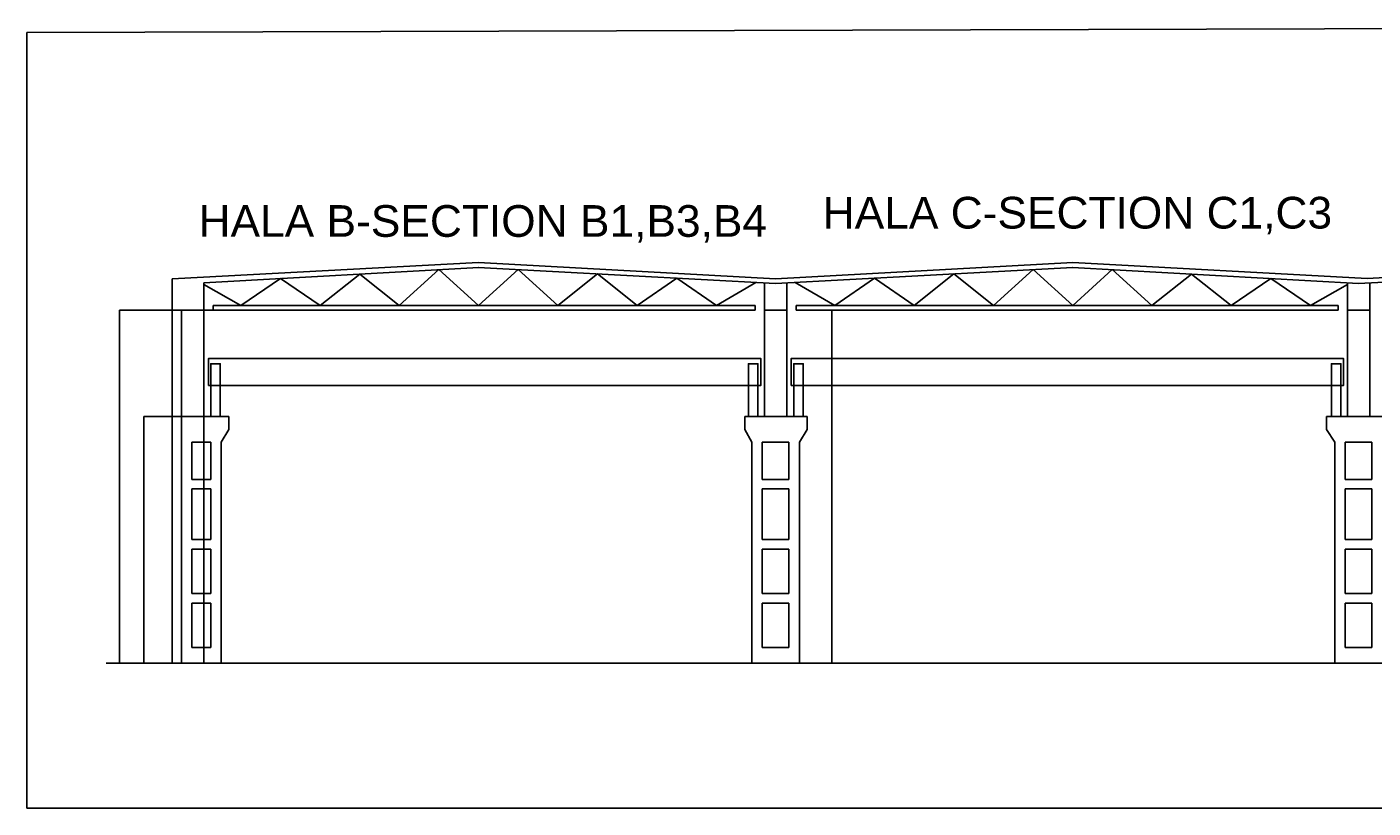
# Model space of a CAD drawing. Header units: millimetres. Extents: x -1190408159 to 361788912, y -2544212749 to 93633750.
# Tile 36 of 69: x 197334 to 239797, y -79064 to -54415. Entities that reach past the tile are written whole.
import ezdxf
from ezdxf.enums import TextEntityAlignment as Align

# ---------------------------------------------------------------- set-up
doc = ezdxf.new("R2010")
doc.units = ezdxf.units.MM
doc.header["$PDSIZE"] = -1
doc.linetypes.add('SPOJITÁ', pattern=[0])
for name, color, linetype in [('KÓTY', 7, 'Continuous'), ('POPIS', 7, 'Continuous'), ('rt_KOTY_50', 154, 'SPOJITÁ'), ('STAVBA', 7, 'Continuous'), ('TECHNOLOGIE', 150, 'Continuous')]:
    doc.layers.add(name, color=color, linetype=linetype)
doc.styles.add('ARIAL', font='ARIAL.TTF', dxfattribs={"height": 1000})
doc.dimstyles.get("Standard").update_dxf_attribs({"dimtxt": 0.18, "dimasz": 0.18, "dimexe": 0.18, "dimexo": 0.0625, "dimgap": 0.09, "dimtad": 0, "dimtih": 1, "dimtoh": 1, "dimdec": 4, "dimzin": 0, "dimdsep": 46, "dimtxsty": 'Standard', "dimcen": 0.09, "dimadec": 0, "dimazin": 0, "dimtfac": 1, "dimtdec": 4, "dimtofl": 0, "dimtmove": 0, "dimatfit": 3, "dimfxl": 1, "dimtolj": 1, "dimtzin": 0, "dimarcsym": 0})

# ---------------------------------------------------------------- blocks, each defined once
blk = doc.blocks.new('*D1442')
at = {"layer": 'Defpoints', "color": 0, "lineweight": 80, "transparency": 16777216}
for p in [(203210.6727933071, -63353.06570149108), (200252.4696001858, -74493.06570149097), (201910.6727933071, -74493.06570149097)]:
    blk.add_point(p, dxfattribs=at)
at = {"layer": 'KÓTY', "color": 0, "lineweight": -2, "transparency": 16777216}
for p, q in [((203210.6102933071, -63353.06570149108), (200252.2896001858, -63353.06570149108)), ((200252.4696001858, -63353.24570149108), (200252.4696001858, -68922.88570149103)), ((200252.4696001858, -74492.88570149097), (200252.4696001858, -68923.24570149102)), ((201910.6102933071, -74493.06570149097), (200252.2896001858, -74493.06570149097))]:
    blk.add_line(p, q, dxfattribs=at)
at = {"layer": 'KÓTY', "color": 0, "lineweight": 80, "transparency": 16777216}
for points in [[(200252.4396001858, -63353.24570149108), (200252.4996001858, -63353.24570149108), (200252.4696001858, -63353.06570149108)], [(200252.4396001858, -74492.88570149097), (200252.4996001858, -74492.88570149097), (200252.4696001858, -74493.06570149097)]]:
    blk.add_solid(points, dxfattribs=at)
at = {"layer": 'KÓTY', "color": 0, "transparency": 16777216, "insert": (200252.4696001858, -68923.065701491), "char_height": 0.18, "attachment_point": 5}
blk.add_mtext('\\A1;11140.0000', dxfattribs=at)
blk = doc.blocks.new('*D1443')
at = {"layer": 'Defpoints', "color": 0, "lineweight": 80, "transparency": 16777216}
for p in [(202210.6727933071, -66713.06570149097), (201022.4696001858, -74493.06570149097), (201910.6727933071, -74493.06570149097)]:
    blk.add_point(p, dxfattribs=at)
at = {"layer": 'KÓTY', "color": 0, "lineweight": -2, "transparency": 16777216}
for p, q in [((202210.6102933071, -66713.06570149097), (201022.2896001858, -66713.06570149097)), ((201022.4696001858, -66713.24570149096), (201022.4696001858, -70602.88570149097)), ((201022.4696001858, -74492.88570149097), (201022.4696001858, -70603.24570149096)), ((201910.6102933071, -74493.06570149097), (201022.2896001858, -74493.06570149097))]:
    blk.add_line(p, q, dxfattribs=at)
at = {"layer": 'KÓTY', "color": 0, "lineweight": 80, "transparency": 16777216}
for points in [[(201022.4396001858, -66713.24570149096), (201022.4996001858, -66713.24570149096), (201022.4696001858, -66713.06570149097)], [(201022.4396001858, -74492.88570149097), (201022.4996001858, -74492.88570149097), (201022.4696001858, -74493.06570149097)]]:
    blk.add_solid(points, dxfattribs=at)
at = {"layer": 'KÓTY', "color": 0, "transparency": 16777216, "insert": (201022.4696001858, -70603.06570149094), "char_height": 0.18, "attachment_point": 5}
blk.add_mtext('\\A1;7780.0000', dxfattribs=at)
blk = doc.blocks.new('*D1444')
at = {"layer": 'Defpoints', "color": 0, "lineweight": 80, "ltscale": 2, "transparency": 16777216}
for p in [(224166.4116042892, -63353.06570149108), (222726.4151757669, -74493.06570149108), (224166.4116042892, -74493.06570149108)]:
    blk.add_point(p, dxfattribs=at)
at = {"layer": 'KÓTY', "color": 0, "lineweight": -2, "ltscale": 2, "transparency": 16777216}
for p, q in [((224166.3491042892, -63353.06570149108), (222726.235175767, -63353.06570149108)), ((222726.4151757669, -63353.24570149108), (222726.4151757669, -68922.88570149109)), ((222726.4151757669, -74492.88570149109), (222726.4151757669, -68923.24570149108)), ((224166.3491042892, -74493.06570149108), (222726.2351757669, -74493.06570149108))]:
    blk.add_line(p, q, dxfattribs=at)
at = {"layer": 'KÓTY', "color": 0, "lineweight": 80, "ltscale": 2, "transparency": 16777216}
for points in [[(222726.3851757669, -63353.24570149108), (222726.4451757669, -63353.24570149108), (222726.4151757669, -63353.06570149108)], [(222726.3851757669, -74492.88570149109), (222726.4451757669, -74492.88570149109), (222726.4151757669, -74493.06570149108)]]:
    blk.add_solid(points, dxfattribs=at)
at = {"layer": 'KÓTY', "color": 0, "ltscale": 2, "transparency": 16777216, "insert": (222726.4151757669, -68923.06570149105), "char_height": 0.18, "attachment_point": 5}
blk.add_mtext('\\A1;11140.0000', dxfattribs=at)

msp = doc.modelspace()

# ---------------------------------------------------------------- linework, layer by layer
at = {"layer": 'KÓTY', "color": 0, "ltscale": 2}
msp.add_line((219983.6727933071, -74493.06570149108), (211842.1727933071, -74493.06570149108), dxfattribs=at)
at = {"layer": 'rt_KOTY_50', "linetype": 'ByBlock', "ltscale": 2}
msp.add_lwpolyline([(197334.2729676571, -54592.45615137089), (260582.4696001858, -54415.34842412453), (260582.4696001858, -79063.8268980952), (197334.2729676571, -79063.8268980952)], close=True, dxfattribs=at)
at = {"layer": 'STAVBA'}
for p, q in [((211580.6727933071, -61853.06570149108), (201910.6727933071, -62369.07423937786)), ((211580.6727933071, -61853.06570149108), (220950.6727933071, -62363.97082689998)), ((230320.6727933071, -61853.06570149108), (220950.6727933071, -62363.97082689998)), ((230320.6727933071, -61853.06570149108), (239614.8637318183, -62349.02039404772)), ((248710.6727933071, -61853.06570149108), (239614.8637318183, -62349.02039404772)), ((201910.6727933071, -74493.06570149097), (201910.6727933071, -62369.07423937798)), ((211588.6656905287, -62002.85259542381), (202910.6727933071, -62495.27484180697)), ((204080.6727933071, -63203.06570149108), (205330.6727933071, -62357.95485890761)), ((205330.6727933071, -62357.95485890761), (206580.6727933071, -63203.06570149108)), ((206580.6727933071, -63203.06570149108), (207830.6727933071, -62216.09537244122)), ((207830.6727933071, -62216.09537244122), (209080.6727933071, -63203.06570149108)), ((209080.6727933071, -63203.06570149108), (210330.6727933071, -62074.23588597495)), ((210330.6727933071, -62074.23588597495), (211580.6727933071, -63203.06570149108)), ((211572.6798960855, -62002.85259542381), (220950.6727933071, -62514.19353856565)), ((211580.6727933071, -63203.06570149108), (212830.6727933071, -62071.44544696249)), ((212830.6727933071, -62071.44544696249), (214080.6727933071, -63203.06570149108)), ((214080.6727933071, -63203.06570149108), (215330.6727933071, -62207.75951457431)), ((215330.6727933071, -62207.75951457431), (216580.6727933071, -63203.06570149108)), ((216580.6727933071, -63203.06570149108), (217830.6727933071, -62344.07358218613)), ((217830.6727933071, -62344.07358218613), (219080.6727933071, -63203.06570149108)), ((230328.6656905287, -62002.85259542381), (220950.6727933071, -62514.19353856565)), ((224070.6727933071, -62344.07358218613), (222820.6727933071, -63203.06570149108)), ((225320.6727933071, -63203.06570149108), (224070.6727933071, -62344.07358218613)), ((226570.6727933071, -62207.75951457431), (225320.6727933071, -63203.06570149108)), ((227820.6727933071, -63203.06570149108), (226570.6727933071, -62207.75951457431)), ((229070.6727933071, -62071.44544696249), (227820.6727933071, -63203.06570149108)), ((230320.6727933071, -63203.06570149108), (229070.6727933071, -62071.44544696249)), ((230312.6798960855, -62002.85259542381), (239332.2101686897, -62514.6549684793)), ((231570.6727933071, -62074.23588597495), (230320.6727933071, -63203.06570149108)), ((232820.6727933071, -63203.06570149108), (231570.6727933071, -62074.23588597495)), ((234070.6727933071, -62216.09537244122), (232820.6727933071, -63203.06570149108)), ((235320.6727933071, -63203.06570149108), (234070.6727933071, -62216.09537244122)), ((236570.6727933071, -62357.95485890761), (235320.6727933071, -63203.06570149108)), ((237820.6727933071, -63203.06570149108), (236570.6727933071, -62357.95485890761)), ((248718.6656905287, -62002.85259542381), (239332.2101686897, -62514.6549684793)), ((202910.6727933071, -63353.06570149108), (202910.6727933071, -62495.27484180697)), ((204080.6727933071, -63203.06570149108), (202910.6727933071, -62544.82243216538)), ((219080.6727933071, -63203.06570149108), (220330.6727933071, -62480.38764979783)), ((220600.6727933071, -63353.06570149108), (220600.6727933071, -62495.27484180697)), ((221300.6727933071, -63353.06570149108), (221300.6727933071, -62495.27484180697)), ((222820.6727933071, -63203.06570149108), (221570.6727933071, -62480.38764979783)), ((237820.6727933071, -63203.06570149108), (238990.6727933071, -62544.82243216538)), ((238990.6727933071, -63353.06570149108), (238990.6727933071, -62495.27484180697)), ((239690.6727933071, -63353.06570149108), (239690.6727933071, -62495.27484180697)), ((203210.6727933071, -63203.06570149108), (220300.6727933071, -63203.06570149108)), ((203210.6727933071, -63353.06570149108), (203210.6727933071, -63203.06570149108)), ((220300.6727933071, -63353.06570149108), (220300.6727933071, -63203.06570149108)), ((238690.6727933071, -63203.06570149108), (221600.6727933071, -63203.06570149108)), ((221600.6727933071, -63353.06570149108), (221600.6727933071, -63203.06570149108)), ((238690.6727933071, -63353.06570149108), (238690.6727933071, -63203.06570149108)), ((202210.6727933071, -74493.06570149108), (202210.6727933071, -63353.06570149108)), ((203210.6727933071, -63353.06570149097), (220300.6727933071, -63353.06570149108)), ((238690.6727933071, -63353.06570149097), (221600.6727933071, -63353.06570149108)), ((202210.6727933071, -66713.06570149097), (203700.6727933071, -66713.06570149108)), ((202210.6727933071, -66713.06570149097), (202210.6727933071, -74493.06570149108)), ((203700.6727933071, -66713.06570149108), (203700.6727933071, -67113.06570149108)), ((219983.6727933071, -66713.06570149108), (221950.6727933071, -66713.06570149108)), ((219983.6727933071, -66713.06570149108), (219983.6727933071, -67113.06570149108)), ((221950.6727933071, -66713.06570149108), (221950.6727933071, -67113.06570149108)), ((240330.6727933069, -66713.06570149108), (238330.6727933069, -66713.06570149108)), ((238330.6727933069, -66713.06570149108), (238330.6727933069, -67113.06570149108)), ((202540.6727933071, -67513.06570149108), (203130.6727933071, -67513.06570149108)), ((202540.6727933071, -67513.06570149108), (202540.6727933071, -68693.06570149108)), ((203130.6727933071, -67513.06570149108), (203130.6727933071, -68693.06570149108)), ((203460.6727933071, -67513.06570149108), (203700.6727933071, -67113.06570149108)), ((203460.6727933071, -67513.06570149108), (203460.6727933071, -74493.06570149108)), ((219983.6727933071, -67113.06570149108), (220200.6727933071, -67513.06570149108)), ((220200.6727933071, -67513.06570149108), (220200.6727933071, -74493.06570149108)), ((220530.6727933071, -67513.06570149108), (221370.6727933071, -67513.06570149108)), ((220530.6727933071, -67513.06570149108), (220530.6727933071, -68693.06570149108)), ((221370.6727933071, -67513.06570149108), (221370.6727933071, -68693.06570149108)), ((221700.6727933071, -67513.06570149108), (221950.6727933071, -67113.06570149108)), ((221700.6727933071, -67513.06570149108), (221700.6727933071, -74493.06570149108)), ((238590.6727933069, -67513.06570149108), (238330.6727933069, -67113.06570149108)), ((238590.6727933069, -67513.06570149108), (238590.6727933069, -74493.06570149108)), ((239760.6727933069, -67513.06570149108), (238920.6727933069, -67513.06570149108)), ((238920.6727933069, -67513.06570149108), (238920.6727933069, -68693.06570149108)), ((239760.6727933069, -67513.06570149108), (239760.6727933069, -68693.06570149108)), ((202540.6727933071, -68693.06570149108), (203130.6727933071, -68693.06570149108)), ((220530.6727933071, -68693.06570149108), (221370.6727933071, -68693.06570149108)), ((239760.6727933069, -68693.06570149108), (238920.6727933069, -68693.06570149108)), ((202540.6727933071, -68993.06570149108), (202540.6727933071, -70593.06570149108)), ((202540.6727933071, -68993.06570149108), (203130.6727933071, -68993.06570149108)), ((203130.6727933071, -68993.06570149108), (203130.6727933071, -70593.06570149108)), ((220530.6727933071, -68993.06570149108), (220530.6727933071, -70593.06570149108)), ((220530.6727933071, -68993.06570149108), (221370.6727933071, -68993.06570149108)), ((221370.6727933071, -68993.06570149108), (221370.6727933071, -70593.06570149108)), ((238920.6727933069, -68993.06570149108), (238920.6727933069, -70593.06570149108)), ((239760.6727933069, -68993.06570149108), (238920.6727933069, -68993.06570149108)), ((239760.6727933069, -68993.06570149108), (239760.6727933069, -70593.06570149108)), ((202540.6727933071, -70593.06570149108), (203130.6727933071, -70593.06570149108)), ((202540.6727933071, -70893.06570149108), (202540.6727933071, -72293.06570149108)), ((202540.6727933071, -70893.06570149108), (202540.6727933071, -72293.06570149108)), ((202540.6727933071, -70893.06570149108), (203130.6727933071, -70893.06570149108)), ((203130.6727933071, -70893.06570149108), (203130.6727933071, -72293.06570149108)), ((203130.6727933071, -70893.06570149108), (203130.6727933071, -72293.06570149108)), ((220530.6727933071, -70593.06570149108), (221370.6727933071, -70593.06570149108)), ((220530.6727933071, -70893.06570149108), (220530.6727933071, -72293.06570149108)), ((220530.6727933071, -70893.06570149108), (221370.6727933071, -70893.06570149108)), ((220530.6727933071, -70893.06570149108), (220530.6727933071, -72293.06570149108)), ((221370.6727933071, -70893.06570149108), (221370.6727933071, -72293.06570149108)), ((221370.6727933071, -70893.06570149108), (221370.6727933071, -72293.06570149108)), ((239760.6727933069, -70593.06570149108), (238920.6727933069, -70593.06570149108)), ((238920.6727933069, -70893.06570149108), (238920.6727933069, -72293.06570149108)), ((239760.6727933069, -70893.06570149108), (238920.6727933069, -70893.06570149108)), ((238920.6727933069, -70893.06570149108), (238920.6727933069, -72293.06570149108)), ((239760.6727933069, -70893.06570149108), (239760.6727933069, -72293.06570149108)), ((239760.6727933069, -70893.06570149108), (239760.6727933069, -72293.06570149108)), ((202540.6727933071, -72293.06570149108), (203130.6727933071, -72293.06570149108)), ((202540.6727933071, -72593.06570149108), (202540.6727933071, -73993.06570149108)), ((202540.6727933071, -72593.06570149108), (203130.6727933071, -72593.06570149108)), ((203130.6727933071, -72593.06570149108), (203130.6727933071, -73993.06570149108)), ((220530.6727933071, -72293.06570149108), (221370.6727933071, -72293.06570149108)), ((220530.6727933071, -72593.06570149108), (221370.6727933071, -72593.06570149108)), ((220530.6727933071, -72593.06570149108), (220530.6727933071, -73993.06570149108)), ((221370.6727933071, -72593.06570149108), (221370.6727933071, -73993.06570149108)), ((239760.6727933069, -72293.06570149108), (238920.6727933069, -72293.06570149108)), ((239760.6727933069, -72593.06570149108), (238920.6727933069, -72593.06570149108)), ((238920.6727933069, -72593.06570149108), (238920.6727933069, -73993.06570149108)), ((239760.6727933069, -72593.06570149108), (239760.6727933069, -73993.06570149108)), ((202540.6727933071, -73993.06570149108), (203130.6727933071, -73993.06570149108)), ((220530.6727933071, -73993.06570149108), (221370.6727933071, -73993.06570149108)), ((239760.6727933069, -73993.06570149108), (238920.6727933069, -73993.06570149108)), ((199832.4696001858, -74493.06570149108), (260582.4696001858, -74493.06570149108))]:
    msp.add_line(p, q, dxfattribs=at)
msp.add_lwpolyline([(202210.6727933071, -74493.06570149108), (202910.6727933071, -74493.06570149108), (202910.6727933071, -63353.06570149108), (202210.6727933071, -63353.06570149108)], close=True, dxfattribs=at)
for points in [[(221300.6727933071, -66713.06570149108), (221300.6727933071, -63353.06570149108), (220600.6727933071, -63353.06570149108), (220600.6727933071, -66713.06570149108)], [(238990.6727933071, -66713.06570149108), (238990.6727933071, -63353.06570149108), (239690.6727933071, -63353.06570149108), (239690.6727933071, -66713.06570149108)]]:
    msp.add_lwpolyline(points, dxfattribs=at)
at = {"layer": 'TECHNOLOGIE'}
for points in [[(203063.3956595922, -65734.06570149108), (220483.3956595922, -65734.06570149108), (220483.3956595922, -64874.06570149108), (203063.3956595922, -64874.06570149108)], [(221442.4696001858, -65734.06570149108), (238862.4696001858, -65734.06570149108), (238862.4696001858, -64874.06570149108), (221442.4696001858, -64874.06570149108)], [(203132.4696001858, -66713.06570149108), (203432.4696001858, -66713.06570149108), (203432.4696001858, -65043.06570149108), (203132.4696001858, -65043.06570149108)], [(220392.4696001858, -66713.06570149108), (220092.4696001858, -66713.06570149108), (220092.4696001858, -65043.06570149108), (220392.4696001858, -65043.06570149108)], [(221522.4696001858, -66713.06570149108), (221822.4696001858, -66713.06570149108), (221822.4696001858, -65043.06570149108), (221522.4696001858, -65043.06570149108)], [(238782.4696001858, -66713.06570149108), (238482.4696001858, -66713.06570149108), (238482.4696001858, -65043.06570149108), (238782.4696001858, -65043.06570149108)]]:
    msp.add_lwpolyline(points, close=True, dxfattribs=at)

# ---------------------------------------------------------------- texts
at = {"layer": 'POPIS', "style": 'ARIAL'}
for s, p in [('HALA C-SECTION C1,C3', (222436.9515575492, -59777.38088781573)), ('HALA B-SECTION B1,B3,B4', (202747.9468876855, -60038.96475219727))]:
    msp.add_text(s, height=1000, dxfattribs=at).set_placement(p, align=Align.TOP_LEFT)

# ---------------------------------------------------------------- dimensions: what is measured, and where the dimension line sits
at = {"layer": 'KÓTY'}
for base, p1, picture, middle in [((200252.4696001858, -74493.06570149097), (203210.6727933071, -63353.06570149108), '*D1442', (200252.4696001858, -68923.065701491)), ((201022.4696001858, -74493.06570149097), (202210.6727933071, -66713.06570149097), '*D1443', (201022.4696001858, -70603.06570149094))]:
    dim = msp.add_linear_dim(base=base, p1=p1, p2=(201910.6727933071, -74493.06570149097), angle=90, dimstyle='Standard', dxfattribs=at)
    dim.commit()
    dim.dimension.update_dxf_attribs({"geometry": picture, "text_midpoint": middle})
at = {"layer": 'KÓTY', "color": 0, "ltscale": 2}
dim = msp.add_linear_dim(base=(222726.4151757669, -74493.06570149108), p1=(224166.4116042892, -63353.06570149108), p2=(224166.4116042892, -74493.06570149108), angle=90, dimstyle='Standard', dxfattribs=at)
dim.commit()
dim.dimension.update_dxf_attribs({"geometry": '*D1444', "text_midpoint": (222726.4151757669, -68923.06570149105)})

doc.saveas('drawing.dxf')
